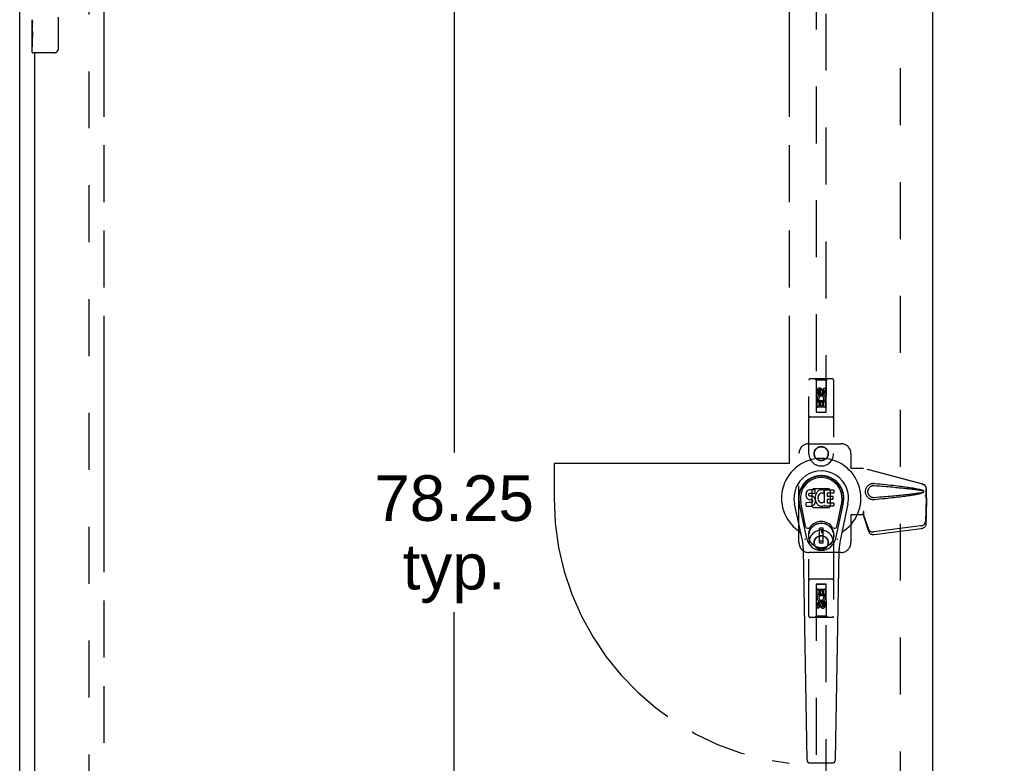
# Model space of a CAD drawing. Header units: inches. Extents: x 0 to 262, y 0 to 169.
# Tile 6 of 18: x 62 to 86, y 82 to 100. Entities that reach past the tile are written whole.
import ezdxf

# ---------------------------------------------------------------- set-up
doc = ezdxf.new("R2010")
doc.units = ezdxf.units.IN
doc.header["$LTSCALE"] = 14.384615
doc.header["$MEASUREMENT"] = 0
doc.linetypes.add('HIDDEN', pattern=[0.2, 0.1, -0.1])
doc.linetypes.add('PHANTOM', pattern=[0.8, 0.45, -0.05, 0.1, -0.05, 0.1, -0.05])
doc.layers.get('0').update_dxf_attribs({"linetype": 'CONTINUOUS'})
for name, color, linetype in [('02___PRT_ALL_AXES', 7, 'CONTINUOUS'), ('AVAILABLE_DOOR_SPACE', 7, 'CONTINUOUS'), ('DEFAULT_2', 8, 'HIDDEN'), ('DIMENSIONS', 7, 'CONTINUOUS')]:
    doc.layers.add(name, color=color, linetype=linetype)
doc.styles.get("Standard").update_dxf_attribs({"font": 'arial.ttf'})
doc.dimstyles.new('DIMSTYLE_1', dxfattribs={"dimtxt": 1.153846, "dimasz": 1.538462, "dimexe": 0.09, "dimexo": 0.07, "dimgap": 0.0375, "dimtad": 0, "dimtih": 1, "dimtoh": 1, "dimzin": 4, "dimdsep": 46, "dimtxsty": 'Standard', "dimblk": '_FILLED', "dimblk1": '_FILLED', "dimblk2": '_FILLED', "dimcen": 0.09, "dimazin": 1, "dimtfac": 1, "dimtdec": 3, "dimtofl": 0, "dimtmove": 0, "dimatfit": 3, "dimldrblk": '_FILLED', "dimfxl": 1, "dimtolj": 1, "dimtzin": 4, "dimarcsym": 0})
doc.dimstyles.get("Standard").update_dxf_attribs({"dimtxt": 1.307692, "dimasz": 1.538462, "dimexe": 0.09, "dimexo": 0.07, "dimgap": 0.09, "dimtad": 0, "dimtih": 1, "dimtoh": 1, "dimdec": 3, "dimzin": 4, "dimdsep": 46, "dimtxsty": 'Standard', "dimblk": '_FILLED', "dimblk1": '_FILLED', "dimblk2": '_FILLED', "dimcen": 0.09, "dimadec": 3, "dimazin": 1, "dimtp": 0.001, "dimtm": 0.001, "dimtfac": 1, "dimtdec": 3, "dimtofl": 0, "dimtmove": 0, "dimatfit": 3, "dimldrblk": '_FILLED', "dimfxl": 1, "dimtolj": 1, "dimtzin": 4, "dimarcsym": 0})

# ---------------------------------------------------------------- blocks, each defined once
blk = doc.blocks.new('_FILLED')
at = {"color": 0, "linetype": 'ByBlock'}
blk.add_solid([(0, 0), (-1, 0.2), (-1, -0.2)], dxfattribs=at)
blk = doc.blocks.new('*D13')
at = {"layer": 'DIMENSIONS', "color": 2, "linetype": 'Continuous'}
for p, q in [((86.522, 106.067), (83.445, 106.067)), ((90.147, 106.067), (93.284, 106.067))]:
    blk.add_line(p, q, dxfattribs=at)
at = {"layer": 'DIMENSIONS', "color": 2, "linetype": 'Continuous', "xscale": 1.5384615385, "yscale": 1.5384615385, "zscale": 1.5384615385}
blk.add_blockref('_FILLED', (86.522, 106.067), dxfattribs=at)
at = {"layer": 'DIMENSIONS', "color": 2, "linetype": 'Continuous', "xscale": 1.5384615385, "yscale": 1.5384615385, "zscale": 1.5384615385, "rotation": 180}
blk.add_blockref('_FILLED', (90.147, 106.067), dxfattribs=at)
at = {"layer": 'DIMENSIONS', "color": 2, "linetype": 'Continuous', "insert": (93.861, 106.644), "char_height": 1.1538, "width": 3.13554, "attachment_point": 1, "line_spacing_factor": 0.9}
blk.add_mtext('3.63', dxfattribs=at)
blk = doc.blocks.new('*D14')
at = {"layer": 'DIMENSIONS', "color": 2, "linetype": 'Continuous'}
for p, q in [((81.022, 101.398), (78.359, 101.398)), ((84.647, 101.398), (87.724, 101.398))]:
    blk.add_line(p, q, dxfattribs=at)
at = {"layer": 'DIMENSIONS', "color": 2, "linetype": 'Continuous', "xscale": 1.5384615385, "yscale": 1.5384615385, "zscale": 1.5384615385}
blk.add_blockref('_FILLED', (81.022, 101.398), dxfattribs=at)
at = {"layer": 'DIMENSIONS', "color": 2, "linetype": 'Continuous', "xscale": 1.5384615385, "yscale": 1.5384615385, "zscale": 1.5384615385, "rotation": 180}
blk.add_blockref('_FILLED', (84.647, 101.398), dxfattribs=at)
at = {"layer": 'DIMENSIONS', "color": 2, "linetype": 'Continuous', "insert": (77.782, 101.975), "char_height": 1.1538, "width": 3.13554, "attachment_point": 3, "line_spacing_factor": 0.9}
blk.add_mtext('3.63', dxfattribs=at)
blk = doc.blocks.new('*D19')
at = {"layer": 'DIMENSIONS', "color": 2, "linetype": 'Continuous'}
for p, q in [((72.559, 127.49), (72.559, 89.519)), ((72.559, 49.24), (72.559, 85.48))]:
    blk.add_line(p, q, dxfattribs=at)
at = {"layer": 'DIMENSIONS', "color": 2, "linetype": 'Continuous', "xscale": 1.5384615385, "yscale": 1.5384615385, "zscale": 1.5384615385}
for p, rotation in [((72.559, 127.49), 90), ((72.559, 49.24), 270)]:
    blk.add_blockref('_FILLED', p, dxfattribs=dict(at, rotation=rotation))
at = {"layer": 'DIMENSIONS', "color": 2, "linetype": 'Continuous', "insert": (72.559, 88.942), "char_height": 1.1538, "width": 4.03203, "attachment_point": 2, "line_spacing_factor": 0.9}
blk.add_mtext('78.25\\Ptyp.', dxfattribs=at)

msp = doc.modelspace()

# ---------------------------------------------------------------- linework, layer by layer
at = {"color": 3, "linetype": 'Continuous'}
for p, q in [((61.584, 41.469), (61.584, 131.261)), ((84.647, 128.511), (84.647, 48.219)), ((61.959, 99.615), (61.959, 77.115))]:
    msp.add_line(p, q, dxfattribs=at)
at = {"color": 7, "linetype": 'Continuous'}
for p, q in [((62.554, 100.515), (62.554, 99.715)), ((61.899, 100.196), (61.899, 100.23)), ((61.899, 99.999), (61.899, 100.031)), ((61.899, 99.63), (61.899, 99.769)), ((62.454, 99.615), (61.914, 99.615)), ((81.496, 88.559), (81.487, 88.553)), ((81.518, 88.569), (81.496, 88.559)), ((81.541, 88.576), (81.518, 88.569)), ((81.681, 88.576), (81.541, 88.576)), ((81.683, 88.533), (81.681, 88.576)), ((81.777, 88.559), (81.759, 88.546)), ((81.797, 88.568), (81.777, 88.559)), ((81.819, 88.573), (81.797, 88.568)), ((81.841, 88.575), (81.819, 88.573)), ((81.864, 88.574), (81.841, 88.575)), ((81.875, 88.573), (81.864, 88.574)), ((81.885, 88.569), (81.875, 88.573)), ((81.904, 88.557), (81.885, 88.569)), ((81.914, 88.249), (81.914, 88.574)), ((81.914, 88.574), (82.151, 88.574)), ((82.156, 88.57), (82.156, 88.495)), ((81.45, 88.479), (81.448, 88.455)), ((81.448, 88.455), (81.449, 88.432)), ((81.449, 88.432), (81.453, 88.408)), ((81.455, 88.502), (81.45, 88.479)), ((81.453, 88.408), (81.461, 88.386)), ((81.465, 88.525), (81.455, 88.502)), ((81.461, 88.386), (81.474, 88.366)), ((81.478, 88.545), (81.465, 88.525)), ((81.474, 88.366), (81.491, 88.348)), ((81.487, 88.553), (81.478, 88.545)), ((81.491, 88.348), (81.51, 88.335)), ((81.51, 88.335), (81.522, 88.331)), ((81.519, 88.444), (81.52, 88.459)), ((81.52, 88.436), (81.519, 88.444)), ((81.52, 88.459), (81.522, 88.474)), ((81.522, 88.429), (81.52, 88.436)), ((81.522, 88.474), (81.525, 88.48)), ((81.527, 88.423), (81.522, 88.429)), ((81.522, 88.331), (81.533, 88.329)), ((81.525, 88.48), (81.531, 88.485)), ((81.533, 88.419), (81.527, 88.423)), ((81.531, 88.485), (81.545, 88.49)), ((81.548, 88.415), (81.533, 88.419)), ((81.533, 88.329), (81.581, 88.329)), ((81.545, 88.49), (81.56, 88.491)), ((81.572, 88.415), (81.548, 88.415)), ((81.56, 88.491), (81.673, 88.491)), ((81.595, 88.414), (81.572, 88.415)), ((81.581, 88.329), (81.588, 88.328)), ((81.588, 88.328), (81.595, 88.325)), ((81.619, 88.409), (81.595, 88.414)), ((81.595, 88.325), (81.601, 88.321)), ((81.601, 88.321), (81.606, 88.315)), ((81.606, 88.315), (81.613, 88.301)), ((81.63, 88.404), (81.619, 88.409)), ((81.64, 88.397), (81.63, 88.404)), ((81.657, 88.38), (81.64, 88.397)), ((81.67, 88.36), (81.657, 88.38)), ((81.679, 88.338), (81.67, 88.36)), ((81.673, 88.491), (81.679, 88.491)), ((81.679, 88.491), (81.681, 88.497)), ((81.686, 88.315), (81.679, 88.338)), ((81.681, 88.497), (81.682, 88.51)), ((81.685, 88.412), (81.681, 88.368)), ((81.681, 88.368), (81.681, 88.346)), ((81.681, 88.346), (81.685, 88.324)), ((81.682, 88.51), (81.683, 88.533)), ((81.689, 88.434), (81.685, 88.412)), ((81.685, 88.324), (81.689, 88.302)), ((81.688, 88.291), (81.686, 88.315)), ((81.695, 88.456), (81.689, 88.434)), ((81.704, 88.476), (81.695, 88.456)), ((81.715, 88.496), (81.704, 88.476)), ((81.728, 88.514), (81.715, 88.496)), ((81.742, 88.531), (81.728, 88.514)), ((81.759, 88.546), (81.742, 88.531)), ((81.751, 88.384), (81.75, 88.357)), ((81.75, 88.357), (81.751, 88.343)), ((81.754, 88.41), (81.751, 88.384)), ((81.751, 88.343), (81.754, 88.331)), ((81.758, 88.423), (81.754, 88.41)), ((81.754, 88.331), (81.765, 88.306)), ((81.764, 88.435), (81.758, 88.423)), ((81.778, 88.458), (81.764, 88.435)), ((81.786, 88.468), (81.778, 88.458)), ((81.797, 88.476), (81.786, 88.468)), ((81.822, 88.486), (81.797, 88.476)), ((81.834, 88.49), (81.822, 88.486)), ((81.848, 88.489), (81.834, 88.49)), ((81.861, 88.486), (81.848, 88.489)), ((81.873, 88.481), (81.861, 88.486)), ((81.905, 88.552), (81.879, 88.484)), ((81.984, 88.486), (81.984, 88.419)), ((81.986, 88.328), (81.986, 88.25)), ((82.151, 88.491), (81.989, 88.491)), ((81.989, 88.414), (82.12, 88.414)), ((82.12, 88.332), (81.99, 88.332)), ((82.125, 88.41), (82.125, 88.337)), ((81.358, 87.295), (81.161, 88.221)), ((81.469, 87.342), (81.276, 88.246)), ((81.324, 88.019), (81.28, 88.247)), ((81.392, 87.873), (81.317, 88.254)), ((81.451, 88.17), (81.451, 88.244)), ((81.515, 88.25), (81.455, 88.249)), ((81.456, 88.165), (81.6, 88.165)), ((81.575, 88.25), (81.515, 88.25)), ((81.591, 88.251), (81.575, 88.25)), ((81.597, 88.254), (81.591, 88.251)), ((81.603, 88.26), (81.597, 88.254)), ((81.6, 88.165), (81.612, 88.166)), ((81.612, 88.272), (81.603, 88.26)), ((81.614, 88.279), (81.612, 88.272)), ((81.612, 88.166), (81.623, 88.17)), ((81.613, 88.301), (81.615, 88.286)), ((81.615, 88.286), (81.614, 88.279)), ((81.623, 88.17), (81.643, 88.184)), ((81.643, 88.184), (81.66, 88.201)), ((81.66, 88.201), (81.666, 88.211)), ((81.666, 88.211), (81.672, 88.222)), ((81.672, 88.222), (81.68, 88.244)), ((81.68, 88.244), (81.687, 88.267)), ((81.687, 88.267), (81.688, 88.291)), ((81.689, 88.302), (81.696, 88.281)), ((81.696, 88.281), (81.718, 88.241)), ((81.718, 88.241), (81.73, 88.223)), ((81.73, 88.223), (81.745, 88.206)), ((81.745, 88.206), (81.761, 88.191)), ((81.761, 88.191), (81.779, 88.177)), ((81.765, 88.306), (81.778, 88.283)), ((81.778, 88.283), (81.787, 88.273)), ((81.779, 88.177), (81.789, 88.172)), ((81.787, 88.273), (81.797, 88.264)), ((81.789, 88.172), (81.799, 88.169)), ((81.797, 88.264), (81.808, 88.256)), ((81.799, 88.169), (81.821, 88.163)), ((81.808, 88.256), (81.82, 88.251)), ((81.82, 88.251), (81.833, 88.249)), ((81.821, 88.163), (81.843, 88.161)), ((81.833, 88.249), (81.847, 88.249)), ((81.843, 88.161), (81.865, 88.164)), ((81.847, 88.249), (81.86, 88.251)), ((81.86, 88.251), (81.873, 88.255)), ((81.865, 88.164), (81.886, 88.17)), ((81.873, 88.255), (81.885, 88.26)), ((81.885, 88.26), (81.896, 88.268)), ((81.886, 88.17), (81.905, 88.182)), ((81.902, 88.267), (81.914, 88.249)), ((81.905, 88.182), (81.906, 88.182)), ((81.916, 88.182), (81.906, 88.182)), ((81.916, 88.169), (81.916, 88.182)), ((82.152, 88.165), (81.921, 88.165)), ((81.99, 88.246), (82.152, 88.246)), ((82.156, 88.241), (82.156, 88.169)), ((82.2, 87.342), (82.393, 88.246)), ((82.277, 87.873), (82.352, 88.254)), ((82.508, 88.221), (82.311, 87.295)), ((82.345, 88.019), (82.389, 88.247)), ((81.44, 87.648), (81.392, 87.873)), ((82.229, 87.648), (82.277, 87.873)), ((81.789, 87.233), (81.789, 87.607)), ((81.88, 87.607), (81.789, 87.607)), ((81.789, 87.568), (81.88, 87.568)), ((81.84, 87.568), (81.84, 87.489)), ((81.88, 87.233), (81.88, 87.607)), ((81.88, 87.489), (81.84, 87.489)), ((81.477, 81.749), (81.384, 87.07)), ((81.88, 87.273), (81.789, 87.273)), ((81.789, 87.233), (81.88, 87.233)), ((82.192, 81.749), (82.285, 87.07)), ((81.555, 81.672), (82.114, 81.672))]:
    msp.add_line(p, q, dxfattribs=at)
for points in [[(62.554, 99.715), (62.554, 99.709), (62.554, 99.702), (62.553, 99.696), (62.551, 99.69), (62.55, 99.684), (62.548, 99.679)], [(81.436, 87.312), (81.434, 87.317), (81.433, 87.323), (81.431, 87.329), (81.43, 87.334)], [(82.239, 87.334), (82.238, 87.329), (82.236, 87.323), (82.234, 87.317), (82.233, 87.312)]]:
    msp.add_lwpolyline(points, dxfattribs=at)
for radius in [0.317, 0.313]:
    msp.add_circle((81.834, 87.42), radius, dxfattribs=at)
for centre, radius, start, end in [((61.914, 99.63), 0.015, 180, 270), ((62.454, 99.715), 0.1, 270, 338.7946), ((81.834, 88.365), 1.004, 305.5066, 234.4934), ((81.834, 88.365), 0.689, 347.9703, 192.0297), ((81.834, 88.365), 0.571, 347.9703, 192.0297), ((81.834, 88.355), 0.527, 348.9402, 191.0594), ((81.901, 88.554), 0.00448, 339.0016, 51.8729), ((82.151, 88.57), 0.00448, 0, 90), ((81.875, 88.486), 0.00448, 246.1578, 339.0016), ((81.989, 88.486), 0.00448, 90, 180), ((81.989, 88.419), 0.00448, 180, 270), ((81.99, 88.328), 0.00448, 90, 180), ((82.12, 88.41), 0.00448, 0, 90), ((82.12, 88.337), 0.00448, 270, 360), ((82.151, 88.495), 0.00448, 270, 360), ((81.455, 88.244), 0.00448, 90, 180.0119), ((81.456, 88.17), 0.00483, 180, 270), ((81.899, 88.264), 0.00448, 34.0893, 127.3444), ((81.921, 88.169), 0.00448, 180, 270), ((81.99, 88.25), 0.00448, 180, 270), ((82.152, 88.241), 0.00448, 0, 90), ((82.152, 88.169), 0.00448, 270, 360), ((81.498, 87.66), 0.0591, 192.0297, 324.5763), ((81.834, 87.42), 0.354, 35.4237, 144.5763), ((82.171, 87.66), 0.0591, 215.4237, 347.9703), ((81.137, 87.387), 0.197, 12.0297, 54.4934), ((81.834, 87.42), 0.374, 192.0297, 347.9703), ((82.532, 87.387), 0.197, 125.5066, 167.9703), ((80.203, 87.049), 1.181, 1, 12.0297), ((83.466, 87.049), 1.181, 167.9703, 179), ((81.555, 81.751), 0.0787, 181, 270), ((82.114, 81.751), 0.0787, 270, 359)]:
    msp.add_arc(centre, radius, start, end, dxfattribs=at)
msp.add_ellipse((81.834, 88.355), major_axis=(0, 0.565), ratio=0.999848, start_param=-1.76365, end_param=1.76365, dxfattribs=at)
at = {"layer": '02___PRT_ALL_AXES', "color": 7, "linetype": 'Continuous'}
for p, q in [((61.899, 100.196), (61.899, 100.453)), ((61.905, 100.398), (61.899, 100.398)), ((61.906, 100.23), (61.906, 100.366)), ((61.899, 100.23), (61.906, 100.23)), ((61.899, 99.63), (61.899, 100.194)), ((61.901, 100.167), (61.899, 100.167)), ((61.899, 100.035), (61.905, 100.035)), ((61.899, 99.999), (61.906, 99.999)), ((61.906, 99.769), (61.906, 99.999)), ((61.899, 99.936), (61.906, 99.936)), ((61.899, 99.769), (61.906, 99.769))]:
    msp.add_line(p, q, dxfattribs=at)
at = {"layer": '02___PRT_ALL_AXES', "color": 8, "linetype": 'HIDDEN'}
for p, q in [((81.728, 90.988), (81.728, 91.08)), ((81.77, 91.08), (81.77, 90.988)), ((81.814, 91.051), (81.814, 91.08)), ((81.855, 91.094), (81.855, 91.048)), ((81.899, 91.051), (81.899, 91.144)), ((81.899, 91.144), (81.941, 91.144)), ((81.941, 91.144), (81.941, 91.051)), ((81.77, 90.988), (81.728, 90.988)), ((81.728, 90.675), (81.728, 90.831)), ((81.728, 90.831), (81.905, 90.831)), ((81.776, 90.856), (81.737, 90.839)), ((81.905, 90.831), (81.887, 90.844)), ((81.931, 90.835), (81.929, 90.831)), ((81.929, 90.831), (81.941, 90.831)), ((81.941, 90.831), (81.941, 90.675)), ((81.77, 90.675), (81.728, 90.675)), ((81.77, 90.789), (81.77, 90.675)), ((81.813, 90.789), (81.77, 90.789)), ((81.813, 90.696), (81.813, 90.789)), ((81.855, 90.696), (81.813, 90.696)), ((81.855, 90.789), (81.855, 90.696)), ((81.899, 90.789), (81.855, 90.789)), ((81.899, 90.675), (81.899, 90.789)), ((81.941, 90.675), (81.899, 90.675)), ((81.728, 85.898), (81.728, 86.054)), ((81.728, 86.054), (81.77, 86.054)), ((81.74, 85.898), (81.728, 85.898)), ((81.738, 85.895), (81.74, 85.898)), ((81.764, 85.898), (81.782, 85.885)), ((81.941, 85.898), (81.764, 85.898)), ((81.77, 86.054), (81.77, 85.941)), ((81.77, 85.941), (81.814, 85.941)), ((81.814, 85.941), (81.814, 86.033)), ((81.814, 86.033), (81.856, 86.033)), ((81.856, 86.033), (81.856, 85.941)), ((81.856, 85.941), (81.899, 85.941)), ((81.893, 85.874), (81.932, 85.891)), ((81.899, 85.941), (81.899, 86.054)), ((81.899, 86.054), (81.941, 86.054)), ((81.941, 86.054), (81.941, 85.898)), ((81.728, 85.586), (81.728, 85.678)), ((81.77, 85.586), (81.728, 85.586)), ((81.77, 85.678), (81.77, 85.586)), ((81.814, 85.636), (81.814, 85.682)), ((81.855, 85.678), (81.855, 85.65)), ((81.899, 85.65), (81.899, 85.742)), ((81.899, 85.742), (81.941, 85.742)), ((81.941, 85.742), (81.941, 85.65))]:
    msp.add_line(p, q, dxfattribs=at)
at = {"layer": '02___PRT_ALL_AXES', "color": 7, "linetype": 'Continuous'}
for points in [[(61.899, 100.454), (61.9, 100.45), (61.9, 100.446), (61.901, 100.44), (61.902, 100.427)], [(61.902, 100.427), (61.903, 100.42), (61.904, 100.411), (61.905, 100.403)], [(61.905, 100.403), (61.905, 100.394), (61.906, 100.385), (61.906, 100.376), (61.906, 100.366)], [(61.899, 100.196), (61.9, 100.188), (61.9, 100.179), (61.901, 100.169)], [(61.901, 100.169), (61.904, 100.135), (61.905, 100.123), (61.905, 100.111), (61.906, 100.098), (61.906, 100.086), (61.906, 100.073), (61.906, 100.06), (61.906, 100.047), (61.905, 100.035), (61.905, 100.022), (61.904, 100.01)]]:
    msp.add_lwpolyline(points, dxfattribs=at)
at = {"layer": '02___PRT_ALL_AXES', "color": 8, "linetype": 'HIDDEN'}
for centre, radius in [((81.834, 91.037), 0.085), ((81.834, 89.49), 0.172), ((81.834, 87.24), 0.172), ((81.834, 85.692), 0.085)]:
    msp.add_circle(centre, radius, dxfattribs=at)
for centre, radius, start, end in [((81.792, 91.08), 0.0644, 12.2995, 180.0775), ((81.792, 91.08), 0.0219, 359.9011, 180), ((81.878, 91.051), 0.0635, 180, 360), ((81.877, 91.051), 0.0219, 190.307, 360), ((81.835, 90.881), 0.107, 334.2636, 203.4027), ((81.835, 90.881), 0.0639, 324.8895, 203.4026), ((81.834, 85.849), 0.107, 154.2636, 23.4027), ((81.834, 85.849), 0.0639, 144.8895, 23.4026), ((81.791, 85.678), 0.0635, 0, 180), ((81.792, 85.678), 0.0219, 10.307, 180), ((81.877, 85.65), 0.0644, 192.2995, 0.0775), ((81.877, 85.65), 0.0219, 179.9011, 360)]:
    msp.add_arc(centre, radius, start, end, dxfattribs=at)
at = {"layer": '02___PRT_ALL_AXES', "color": 7, "linetype": 'Continuous'}
msp.add_ellipse((62.162, 100.031), major_axis=(0.263, 0), ratio=0.432808, start_param=3.141593, end_param=3.321581, dxfattribs=at)
at = {"layer": 'AVAILABLE_DOOR_SPACE', "color": 4, "linetype": 'PHANTOM'}
for p, q in [((63.709, 127.49), (63.709, 49.24)), ((81.022, 127.49), (81.022, 89.24)), ((75.084, 89.24), (75.084, 88.365)), ((81.022, 89.24), (75.084, 89.24))]:
    msp.add_line(p, q, dxfattribs=at)
msp.add_arc((81.834, 88.365), 6.75, 180, 263.0865, dxfattribs=at)
at = {"layer": 'DEFAULT_2', "color": 8, "linetype": 'HIDDEN'}
for p, q in [((63.334, 127.917), (63.334, 48.813)), ((83.834, 48.88), (83.834, 127.85)), ((81.709, 127.537), (81.709, 90.536)), ((81.959, 90.536), (81.959, 127.537)), ((81.522, 89.49), (81.522, 91.347)), ((82.117, 91.377), (81.552, 91.377)), ((81.704, 91.347), (81.674, 91.377)), ((81.704, 91.347), (81.708, 90.537)), ((81.964, 91.347), (81.704, 91.347)), ((81.961, 90.537), (81.964, 91.347)), ((81.964, 91.347), (81.994, 91.377)), ((82.147, 91.347), (82.147, 89.49)), ((81.834, 91.109), (81.772, 91.073)), ((81.772, 91.073), (81.772, 91.001)), ((81.772, 91.073), (81.782, 91.067)), ((81.834, 91.098), (81.782, 91.067)), ((81.782, 91.067), (81.782, 91.007)), ((81.834, 91.109), (81.834, 91.098)), ((81.897, 91.073), (81.834, 91.109)), ((81.887, 91.067), (81.834, 91.098)), ((81.897, 91.073), (81.887, 91.067)), ((81.887, 91.007), (81.887, 91.067)), ((81.897, 91.001), (81.897, 91.073)), ((81.772, 91.001), (81.782, 91.007)), ((81.772, 91.001), (81.834, 90.965)), ((81.782, 91.007), (81.834, 90.976)), ((81.834, 90.976), (81.887, 91.007)), ((81.834, 90.965), (81.897, 91.001)), ((81.834, 90.965), (81.834, 90.976)), ((81.897, 91.001), (81.887, 91.007)), ((81.962, 90.787), (81.707, 90.787)), ((81.919, 90.662), (81.749, 90.662)), ((82.117, 90.412), (81.552, 90.412)), ((81.708, 90.537), (81.961, 90.537)), ((81.709, 90.539), (81.959, 90.539)), ((81.709, 90.536), (81.959, 90.536)), ((81.522, 89.74), (82.334, 89.74)), ((81.272, 87.24), (81.272, 89.49)), ((82.584, 89.49), (82.584, 89.137)), ((82.581, 89.12), (82.584, 89.137)), ((82.581, 89.12), (82.902, 89.12)), ((82.589, 89.12), (82.584, 89.137)), ((84.392, 88.717), (82.895, 89.12)), ((84.4, 88.717), (82.902, 89.12)), ((81.633, 88.601), (81.598, 88.566)), ((81.598, 88.566), (81.598, 88.164)), ((82.036, 88.601), (81.633, 88.601)), ((82.071, 88.566), (82.036, 88.601)), ((82.071, 88.164), (82.071, 88.566)), ((84.485, 88.367), (84.485, 88.597)), ((84.492, 88.367), (84.492, 88.597)), ((84.463, 88.449), (84.485, 88.367)), ((84.484, 88.378), (84.465, 87.763)), ((84.47, 88.449), (84.492, 88.367)), ((84.497, 88.307), (84.478, 87.692)), ((84.484, 88.378), (84.497, 88.307)), ((84.492, 88.367), (84.485, 88.367)), ((84.486, 88.395), (84.495, 88.338)), ((84.495, 88.338), (84.496, 88.327)), ((84.496, 88.327), (84.497, 88.317)), ((84.497, 88.317), (84.497, 88.307)), ((81.598, 88.164), (81.633, 88.128)), ((81.633, 88.128), (82.036, 88.128)), ((82.036, 88.128), (82.071, 88.164)), ((82.902, 87.94), (82.581, 87.94)), ((82.581, 87.94), (82.584, 87.923)), ((82.589, 87.94), (82.584, 87.923)), ((82.584, 87.923), (82.584, 87.24)), ((82.895, 88.027), (82.895, 87.94)), ((82.902, 88.027), (82.895, 88.027)), ((83.033, 87.569), (82.901, 87.953)), ((82.915, 87.882), (82.901, 87.953)), ((82.902, 88.027), (82.902, 87.94)), ((82.91, 87.913), (82.915, 87.882)), ((83.046, 87.498), (82.915, 87.882)), ((84.347, 87.664), (83.16, 87.512)), ((84.361, 87.593), (83.173, 87.441)), ((81.522, 85.382), (81.522, 87.24)), ((82.147, 87.24), (82.147, 85.382)), ((82.334, 86.99), (81.522, 86.99)), ((82.117, 86.317), (81.552, 86.317)), ((81.708, 86.192), (81.704, 85.382)), ((81.708, 86.192), (81.961, 86.192)), ((81.709, 86.194), (81.709, 49.192)), ((81.959, 86.194), (81.709, 86.194)), ((81.959, 86.191), (81.709, 86.191)), ((81.959, 49.192), (81.959, 86.194)), ((81.964, 85.382), (81.961, 86.192)), ((81.707, 85.942), (81.962, 85.942)), ((81.749, 86.067), (81.919, 86.067)), ((81.834, 85.765), (81.772, 85.729)), ((81.772, 85.729), (81.772, 85.657)), ((81.772, 85.729), (81.782, 85.723)), ((81.772, 85.657), (81.782, 85.662)), ((81.772, 85.657), (81.834, 85.62)), ((81.834, 85.753), (81.782, 85.723)), ((81.782, 85.723), (81.782, 85.662)), ((81.782, 85.662), (81.834, 85.632)), ((81.834, 85.765), (81.834, 85.753)), ((81.897, 85.729), (81.834, 85.765)), ((81.887, 85.723), (81.834, 85.753)), ((81.834, 85.632), (81.887, 85.662)), ((81.834, 85.62), (81.897, 85.657)), ((81.834, 85.62), (81.834, 85.632)), ((81.897, 85.729), (81.887, 85.723)), ((81.887, 85.662), (81.887, 85.723)), ((81.897, 85.657), (81.887, 85.662)), ((81.897, 85.657), (81.897, 85.729)), ((82.117, 85.352), (81.552, 85.352)), ((81.704, 85.382), (81.674, 85.352)), ((81.964, 85.382), (81.704, 85.382)), ((81.964, 85.382), (81.994, 85.352))]:
    msp.add_line(p, q, dxfattribs=at)
for points in [[(83.178, 88.322), (83.166, 88.321), (83.153, 88.321), (83.14, 88.322), (83.127, 88.323), (83.114, 88.326), (83.102, 88.329), (83.089, 88.333), (83.077, 88.337), (83.066, 88.343), (83.054, 88.349), (83.043, 88.356), (83.031, 88.365), (83.02, 88.374), (83.009, 88.385), (82.998, 88.398), (82.987, 88.412), (82.978, 88.428), (82.97, 88.444), (82.964, 88.46), (82.958, 88.477), (82.955, 88.494), (82.953, 88.512), (82.952, 88.529), (82.952, 88.546), (82.954, 88.564), (82.958, 88.581), (82.963, 88.598), (82.969, 88.614), (82.977, 88.63), (82.986, 88.646), (82.997, 88.66), (83.008, 88.673), (83.019, 88.684), (83.03, 88.694), (83.042, 88.702), (83.053, 88.71), (83.065, 88.716), (83.077, 88.722), (83.089, 88.727), (83.101, 88.731), (83.114, 88.734), (83.126, 88.736), (83.139, 88.738)], [(83.178, 88.375), (83.169, 88.375), (83.16, 88.375), (83.15, 88.376), (83.141, 88.377), (83.132, 88.379), (83.123, 88.381), (83.114, 88.384), (83.105, 88.388), (83.097, 88.392), (83.088, 88.396), (83.08, 88.402), (83.072, 88.408), (83.064, 88.415), (83.056, 88.423), (83.048, 88.432), (83.04, 88.442), (83.034, 88.453), (83.028, 88.464), (83.024, 88.475), (83.02, 88.486), (83.017, 88.497), (83.015, 88.508), (83.014, 88.519), (83.014, 88.529), (83.014, 88.539), (83.015, 88.55), (83.017, 88.561), (83.019, 88.571), (83.023, 88.583), (83.027, 88.594), (83.033, 88.605), (83.039, 88.616), (83.047, 88.626), (83.055, 88.636), (83.063, 88.644), (83.071, 88.651), (83.079, 88.657), (83.087, 88.663), (83.096, 88.668), (83.104, 88.672), (83.113, 88.675), (83.122, 88.678), (83.131, 88.681), (83.141, 88.683), (83.15, 88.684), (83.159, 88.685), (83.169, 88.685), (83.178, 88.684)], [(83.139, 88.738), (83.152, 88.739), (83.165, 88.739), (83.178, 88.738)], [(83.178, 88.738), (83.254, 88.73), (83.327, 88.723), (83.396, 88.716), (83.463, 88.709), (83.527, 88.702), (83.589, 88.695), (83.648, 88.688), (83.704, 88.682), (83.759, 88.675), (83.811, 88.669), (83.86, 88.663), (83.908, 88.657), (83.954, 88.651), (83.998, 88.645), (84.04, 88.639), (84.08, 88.633), (84.119, 88.627), (84.156, 88.621), (84.191, 88.614), (84.225, 88.608), (84.257, 88.602), (84.288, 88.595), (84.317, 88.589), (84.345, 88.581), (84.372, 88.573), (84.397, 88.565)], [(83.178, 88.684), (83.242, 88.679), (83.303, 88.674), (83.362, 88.669), (83.419, 88.664), (83.474, 88.659), (83.527, 88.655), (83.577, 88.65), (83.626, 88.646), (83.673, 88.641), (83.718, 88.637), (83.761, 88.633), (83.802, 88.629), (83.842, 88.626), (83.88, 88.622), (83.916, 88.618), (83.95, 88.615), (83.983, 88.611), (84.014, 88.608), (84.044, 88.605), (84.073, 88.602), (84.101, 88.599), (84.129, 88.595), (84.156, 88.592), (84.183, 88.589), (84.21, 88.585), (84.237, 88.582), (84.264, 88.578), (84.29, 88.574), (84.317, 88.57), (84.344, 88.565), (84.37, 88.56), (84.397, 88.554)], [(84.392, 88.717), (84.405, 88.713), (84.417, 88.708), (84.429, 88.701), (84.44, 88.692), (84.45, 88.683), (84.459, 88.673), (84.466, 88.662), (84.473, 88.65), (84.478, 88.637), (84.482, 88.624), (84.484, 88.61), (84.485, 88.597)], [(84.397, 88.565), (84.403, 88.562), (84.408, 88.558), (84.412, 88.553), (84.416, 88.548), (84.419, 88.542), (84.42, 88.536), (84.421, 88.53), (84.42, 88.524), (84.419, 88.518), (84.416, 88.512), (84.413, 88.507), (84.408, 88.502), (84.403, 88.498), (84.397, 88.495)], [(84.492, 88.597), (84.491, 88.61), (84.489, 88.624), (84.486, 88.637), (84.481, 88.65), (84.474, 88.662), (84.466, 88.673), (84.458, 88.683), (84.448, 88.692), (84.437, 88.701), (84.425, 88.708), (84.413, 88.713), (84.4, 88.717)], [(84.397, 88.506), (84.37, 88.5), (84.344, 88.494), (84.317, 88.49), (84.291, 88.486), (84.264, 88.482), (84.237, 88.478), (84.21, 88.474), (84.184, 88.471), (84.157, 88.468), (84.13, 88.464), (84.102, 88.461), (84.074, 88.458), (84.045, 88.455), (84.015, 88.452), (83.983, 88.448), (83.951, 88.445), (83.916, 88.441), (83.88, 88.438), (83.843, 88.434), (83.803, 88.43), (83.762, 88.426), (83.719, 88.422), (83.674, 88.418), (83.627, 88.414), (83.578, 88.41), (83.527, 88.405), (83.474, 88.401), (83.419, 88.396), (83.362, 88.391), (83.303, 88.386), (83.242, 88.381), (83.178, 88.375)], [(84.397, 88.495), (84.374, 88.487), (84.35, 88.48), (84.325, 88.473), (84.298, 88.466), (84.27, 88.46), (84.241, 88.454), (84.211, 88.449), (84.179, 88.443), (84.146, 88.437), (84.111, 88.432), (84.075, 88.426), (84.038, 88.421), (83.999, 88.415), (83.958, 88.41), (83.916, 88.404), (83.872, 88.398), (83.826, 88.392), (83.778, 88.387), (83.728, 88.381), (83.676, 88.375), (83.622, 88.368), (83.566, 88.362), (83.508, 88.356), (83.447, 88.349), (83.384, 88.343), (83.318, 88.336), (83.249, 88.329), (83.178, 88.322)], [(84.397, 88.554), (84.402, 88.552), (84.406, 88.55), (84.41, 88.546), (84.413, 88.543), (84.415, 88.539), (84.417, 88.534), (84.417, 88.53), (84.417, 88.525), (84.415, 88.521), (84.413, 88.517), (84.41, 88.513), (84.406, 88.51), (84.402, 88.507), (84.397, 88.506)], [(84.463, 88.449), (84.468, 88.429), (84.473, 88.41), (84.479, 88.391), (84.484, 88.373), (84.49, 88.355), (84.495, 88.338)], [(84.47, 88.449), (84.473, 88.439), (84.476, 88.43), (84.478, 88.42), (84.481, 88.411), (84.484, 88.403), (84.486, 88.395)], [(84.486, 88.395), (84.486, 88.392), (84.485, 88.389), (84.485, 88.386), (84.485, 88.384), (84.484, 88.381), (84.484, 88.378)], [(82.895, 88.027), (82.897, 88.007), (82.9, 87.987), (82.903, 87.967), (82.905, 87.948), (82.91, 87.913)], [(82.902, 87.969), (82.901, 87.963), (82.901, 87.961), (82.901, 87.958), (82.901, 87.956), (82.901, 87.953)], [(82.902, 88.027), (82.902, 88.017), (82.902, 87.987)], [(82.909, 87.92), (82.908, 87.931), (82.906, 87.949), (82.904, 87.965), (82.903, 87.979), (82.902, 87.992), (82.902, 88)], [(82.902, 87.987), (82.902, 87.978), (82.902, 87.969)], [(83.033, 87.569), (83.037, 87.56), (83.043, 87.551), (83.05, 87.542), (83.059, 87.535), (83.068, 87.528), (83.079, 87.522), (83.091, 87.518), (83.104, 87.514), (83.117, 87.512), (83.131, 87.51), (83.145, 87.511), (83.16, 87.512)], [(84.347, 87.664), (84.363, 87.667), (84.378, 87.671), (84.392, 87.676), (84.406, 87.683), (84.418, 87.69), (84.43, 87.699), (84.44, 87.709), (84.448, 87.719), (84.455, 87.729), (84.46, 87.741), (84.463, 87.752), (84.465, 87.763)], [(84.478, 87.692), (84.477, 87.681), (84.474, 87.67), (84.469, 87.658), (84.462, 87.648), (84.453, 87.638), (84.443, 87.628), (84.432, 87.619), (84.419, 87.612), (84.406, 87.605), (84.391, 87.6), (84.376, 87.596), (84.361, 87.593)], [(83.173, 87.441), (83.159, 87.439), (83.145, 87.439), (83.131, 87.441), (83.118, 87.443), (83.105, 87.447), (83.093, 87.451), (83.082, 87.457), (83.072, 87.464), (83.064, 87.471), (83.056, 87.48), (83.051, 87.489), (83.046, 87.498)]]:
    msp.add_lwpolyline(points, dxfattribs=at)
for centre, radius in [((81.834, 91.037), 0.0845), ((81.834, 89.49), 0.18), ((81.834, 87.24), 0.18), ((81.834, 85.692), 0.0845)]:
    msp.add_circle(centre, radius, dxfattribs=at)
for centre, radius, start, end in [((81.552, 91.347), 0.03, 90, 180), ((82.117, 91.347), 0.03, 0, 90), ((81.749, 90.622), 0.04, 90, 180), ((81.749, 90.577), 0.04, 180, 270), ((81.919, 90.622), 0.04, 0, 90), ((81.919, 90.577), 0.04, 270, 360), ((81.552, 90.442), 0.03, 180, 270), ((82.117, 90.442), 0.03, 270, 360), ((81.522, 89.49), 0.25, 90, 180), ((82.334, 89.49), 0.25, 0, 90), ((81.834, 89.49), 0.312, 180, 360), ((81.834, 87.24), 0.312, 0, 180), ((81.522, 87.24), 0.25, 180, 270), ((82.334, 87.24), 0.25, 270, 360), ((81.552, 86.287), 0.03, 90, 180), ((82.117, 86.287), 0.03, 0, 90), ((81.749, 86.152), 0.04, 90, 180), ((81.749, 86.107), 0.04, 180, 270), ((81.919, 86.152), 0.04, 0, 90), ((81.919, 86.107), 0.04, 270, 360), ((81.552, 85.382), 0.03, 180, 270), ((82.117, 85.382), 0.03, 270, 360)]:
    msp.add_arc(centre, radius, start, end, dxfattribs=at)

# ---------------------------------------------------------------- dimensions: what is measured, and where the dimension line sits
at = {"layer": 'DIMENSIONS', "color": 2, "linetype": 'Continuous'}
for base, p1, p2, picture, middle in [((84.646984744, 101.398274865), (81.021984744, 89.23980861), (84.646984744, 128.49080861), '*D14', (76.212501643, 101.391838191)), ((90.146984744, 106.067284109), (86.521984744, 48.23880861), (90.146984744, 127.48980861), '*D13', (95.427525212, 106.060852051))]:
    dim = msp.add_linear_dim(base=base, p1=p1, p2=p2, dimstyle='DIMSTYLE_1', dxfattribs=at)
    dim.commit()
    dim.dimension.update_dxf_attribs({"geometry": picture, "text_midpoint": middle, "dimtype": 160})
dim = msp.add_linear_dim(base=(72.559, 49.24), p1=(81.022, 127.49), p2=(81.022, 49.24), angle=270, text='<>\\Ptyp.', dimstyle='DIMSTYLE_1', dxfattribs=at)
dim.commit()
dim.dimension.update_dxf_attribs({"geometry": '*D19', "text_midpoint": (72.559, 87.499), "dimtype": 160})

# ---------------------------------------------------------------- leaders
at = {"layer": 'DIMENSIONS', "color": 2, "linetype": 'Continuous', "annotation_type": 0, "has_hookline": 1, "hookline_direction": 1, "text_width": 9.187}
msp.add_leader([(89.898, 89.196), (90.854, 93.897), (91.799, 93.897)], dimstyle='Standard', override={"dimtad": 0}, dxfattribs=at)

doc.saveas('drawing.dxf')
